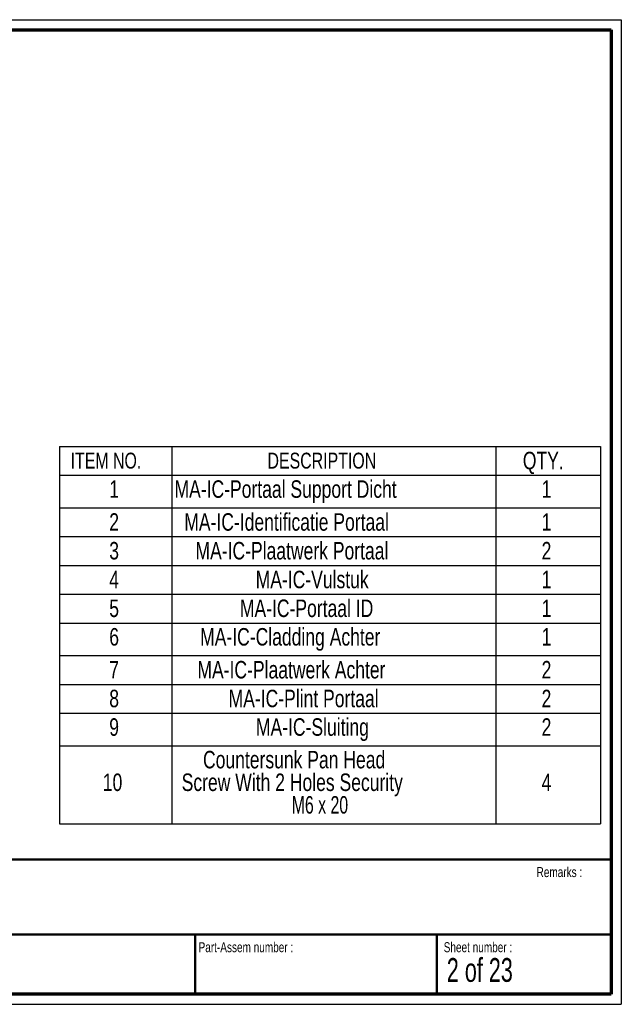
# Paper-space layout 'Sheet2' of a CAD drawing. Header units: millimetres. Extents: x 7 to 291, y 7 to 204.
# Tile 9 of 9: x 170 to 291, y 7 to 204. Entities that reach past the tile are written whole.
import ezdxf

# ---------------------------------------------------------------- set-up
doc = ezdxf.new("R2010")
doc.units = ezdxf.units.MM
for name, color, linetype in [('BORDERS', 7, 'Continuous'), ('DRAWING', 7, 'Continuous'), ('TEXT_SHEET_FORMAT', 7, 'Continuous')]:
    doc.layers.add(name, color=color, linetype=linetype)
doc.styles.add('SLDTEXTSTYLE1', font='TXT', dxfattribs={"width": 0.75})
doc.styles.add('SLDTEXTSTYLE2', font='TXT', dxfattribs={"width": 0.678571})

# ---------------------------------------------------------------- blocks, each defined once
blk = doc.blocks.new('SW_TABLEANNOTATION_0')
at = {"layer": 'DRAWING', "color": 0}
for p, q in [((0, 0), (0, -5.76)), ((0, 0), (22.49, 0)), ((22.49, 0), (22.49, -5.76)), ((22.49, 0), (87.34, 0)), ((87.34, 0), (87.34, -5.76)), ((87.34, 0), (108.27, 0)), ((108.27, 0), (108.27, -5.76)), ((0, -5.76), (22.49, -5.76)), ((0, -5.76), (0, -12.28)), ((22.49, -5.76), (87.34, -5.76)), ((22.49, -5.76), (22.49, -12.28)), ((87.34, -5.76), (108.27, -5.76)), ((87.34, -5.76), (87.34, -12.28)), ((108.27, -5.76), (108.27, -12.28)), ((0, -12.28), (0, -18.04)), ((0, -12.28), (22.49, -12.28)), ((22.49, -12.28), (22.49, -18.04)), ((22.49, -12.28), (87.34, -12.28)), ((87.34, -12.28), (87.34, -18.04)), ((87.34, -12.28), (108.27, -12.28)), ((108.27, -12.28), (108.27, -18.04)), ((0, -18.04), (0, -23.8)), ((0, -18.04), (22.49, -18.04)), ((22.49, -18.04), (22.49, -23.8)), ((22.49, -18.04), (87.34, -18.04)), ((87.34, -18.04), (87.34, -23.8)), ((87.34, -18.04), (108.27, -18.04)), ((108.27, -18.04), (108.27, -23.8)), ((0, -23.8), (0, -29.56)), ((0, -23.8), (22.49, -23.8)), ((22.49, -23.8), (22.49, -29.56)), ((22.49, -23.8), (87.34, -23.8)), ((87.34, -23.8), (87.34, -29.56)), ((87.34, -23.8), (108.27, -23.8)), ((108.27, -23.8), (108.27, -29.56)), ((0, -29.56), (0, -35.32)), ((0, -29.56), (22.49, -29.56)), ((22.49, -29.56), (22.49, -35.32)), ((22.49, -29.56), (87.34, -29.56)), ((87.34, -29.56), (87.34, -35.32)), ((87.34, -29.56), (108.27, -29.56)), ((108.27, -29.56), (108.27, -35.32)), ((0, -35.32), (0, -41.85)), ((0, -35.32), (22.49, -35.32)), ((22.49, -35.32), (22.49, -41.85)), ((22.49, -35.32), (87.34, -35.32)), ((87.34, -35.32), (87.34, -41.85)), ((87.34, -35.32), (108.27, -35.32)), ((108.27, -35.32), (108.27, -41.85)), ((0, -41.85), (0, -47.6)), ((0, -41.85), (22.49, -41.85)), ((22.49, -41.85), (22.49, -47.6)), ((22.49, -41.85), (87.34, -41.85)), ((87.34, -41.85), (87.34, -47.6)), ((87.34, -41.85), (108.27, -41.85)), ((108.27, -41.85), (108.27, -47.6)), ((0, -47.6), (0, -53.36)), ((0, -47.6), (22.49, -47.6)), ((22.49, -47.6), (22.49, -53.36)), ((22.49, -47.6), (87.34, -47.6)), ((87.34, -47.6), (87.34, -53.36)), ((87.34, -47.6), (108.27, -47.6)), ((108.27, -47.6), (108.27, -53.36)), ((0, -53.36), (0, -59.89)), ((0, -53.36), (22.49, -53.36)), ((22.49, -53.36), (22.49, -59.89)), ((22.49, -53.36), (87.34, -53.36)), ((87.34, -53.36), (87.34, -59.89)), ((87.34, -53.36), (108.27, -53.36)), ((108.27, -53.36), (108.27, -59.89)), ((0, -59.89), (0, -75.47)), ((0, -59.89), (22.49, -59.89)), ((22.49, -59.89), (22.49, -75.47)), ((22.49, -59.89), (87.34, -59.89)), ((87.34, -59.89), (87.34, -75.47)), ((87.34, -59.89), (108.27, -59.89)), ((108.27, -59.89), (108.27, -75.47)), ((0, -75.47), (22.49, -75.47)), ((22.49, -75.47), (87.34, -75.47)), ((87.34, -75.47), (108.27, -75.47))]:
    blk.add_line(p, q, dxfattribs=at)
at = {"layer": 'DRAWING', "color": 0, "attachment_point": 1}
for s, insert, char_height, style in [('ITEM NO.', (2.21, -1.24), 3.175, 'SLDTEXTSTYLE1'), ('DESCRIPTION', (41.63, -1.24), 3.175, 'SLDTEXTSTYLE1'), ('QTY.', (92.75, -1.06), 3.5, 'SLDTEXTSTYLE1'), ('1', (9.95, -6.77), 3.5, 'SLDTEXTSTYLE1'), ('MA-IC-Portaal Support Dicht', (23.01, -6.77), 3.5, 'SLDTEXTSTYLE1'), ('1', (96.51, -6.77), 3.5, 'SLDTEXTSTYLE1'), ('2', (9.95, -13.35), 3.5, 'SLDTEXTSTYLE1'), ('MA-IC-Identificatie Portaal', (24.97, -13.35), 3.5, 'SLDTEXTSTYLE1'), ('1', (96.51, -13.35), 3.5, 'SLDTEXTSTYLE1'), ('3', (9.95, -19.1), 3.5, 'SLDTEXTSTYLE1'), ('MA-IC-Plaatwerk Portaal', (27.21, -19.1), 3.5, 'SLDTEXTSTYLE1'), ('2', (96.51, -19.1), 3.5, 'SLDTEXTSTYLE1'), ('4', (9.95, -24.86), 3.5, 'SLDTEXTSTYLE1'), ('MA-IC-Vulstuk', (39.26, -24.86), 3.5, 'SLDTEXTSTYLE1'), ('1', (96.51, -24.86), 3.5, 'SLDTEXTSTYLE1'), ('5', (9.95, -30.62), 3.5, 'SLDTEXTSTYLE1'), ('MA-IC-Portaal ID', (36.1, -30.62), 3.5, 'SLDTEXTSTYLE1'), ('1', (96.51, -30.62), 3.5, 'SLDTEXTSTYLE1'), ('6', (9.95, -36.33), 3.5, 'SLDTEXTSTYLE1'), ('MA-IC-Cladding Achter', (28.14, -36.33), 3.5, 'SLDTEXTSTYLE1'), ('1', (96.51, -36.33), 3.5, 'SLDTEXTSTYLE1'), ('7', (9.95, -42.91), 3.5, 'SLDTEXTSTYLE1'), ('MA-IC-Plaatwerk Achter', (27.6, -42.91), 3.5, 'SLDTEXTSTYLE1'), ('2', (96.51, -42.91), 3.5, 'SLDTEXTSTYLE1'), ('8', (9.95, -48.67), 3.5, 'SLDTEXTSTYLE1'), ('MA-IC-Plint Portaal', (33.84, -48.67), 3.5, 'SLDTEXTSTYLE1'), ('2', (96.51, -48.67), 3.5, 'SLDTEXTSTYLE1'), ('9', (9.95, -54.38), 3.5, 'SLDTEXTSTYLE1'), ('MA-IC-Sluiting', (39.31, -54.38), 3.5, 'SLDTEXTSTYLE1'), ('2', (96.51, -54.38), 3.5, 'SLDTEXTSTYLE1'), ('Countersunk Pan Head', (28.72, -60.9), 3.5, 'SLDTEXTSTYLE1'), ('10', (8.66, -65.43), 3.5, 'SLDTEXTSTYLE1'), ('Screw With 2 Holes Security', (24.45, -65.43), 3.5, 'SLDTEXTSTYLE1'), ('4', (96.51, -65.43), 3.5, 'SLDTEXTSTYLE1'), ('M6 x 20', (46.48, -69.95), 3.5, 'SLDTEXTSTYLE2')]:
    blk.add_mtext(s, dxfattribs=dict(at, insert=insert, char_height=char_height, style=style))

psp = doc.layouts.new('Sheet2')

# ---------------------------------------------------------------- linework, layer by layer
at = {"layer": 'BORDERS', "lineweight": 70}
for p, q in [((8.57, 201.78), (288.57, 201.78)), ((288.57, 201.78), (288.57, 8.78)), ((288.57, 8.78), (8.57, 8.78))]:
    psp.add_line(p, q, dxfattribs=at)
at = {"layer": 'BORDERS', "lineweight": 50}
for p, q in [((8.57, 35.78), (288.57, 35.78)), ((8.57, 20.78), (288.57, 20.78)), ((205.22, 8.78), (205.22, 20.78)), ((253.65, 8.78), (253.65, 20.78))]:
    psp.add_line(p, q, dxfattribs=at)
at = {"layer": 'TEXT_SHEET_FORMAT'}
for p, q in [((6.57, 203.78), (290.57, 203.78)), ((290.57, 203.78), (290.57, 6.78)), ((6.57, 6.78), (290.57, 6.78))]:
    psp.add_line(p, q, dxfattribs=at)

# ---------------------------------------------------------------- block references
at = {"layer": 'DRAWING'}
psp.add_blockref('SW_TABLEANNOTATION_0', (178.1, 118.39), dxfattribs=at)

# ---------------------------------------------------------------- texts
at = {"layer": 'TEXT_SHEET_FORMAT', "attachment_point": 1}
for s, insert, char_height, style in [('Remarks :', (273.6, 34.24), 2, 'SLDTEXTSTYLE1'), ('Part-Assem number :', (205.93, 19.21), 2, 'SLDTEXTSTYLE1'), ('Sheet number :', (255.01, 19.21), 2, 'SLDTEXTSTYLE1'), ('2 of 23', (255.63, 16.04), 4.763, 'SLDTEXTSTYLE2')]:
    psp.add_mtext(s, dxfattribs=dict(at, insert=insert, char_height=char_height, style=style))

doc.saveas('drawing.dxf')
